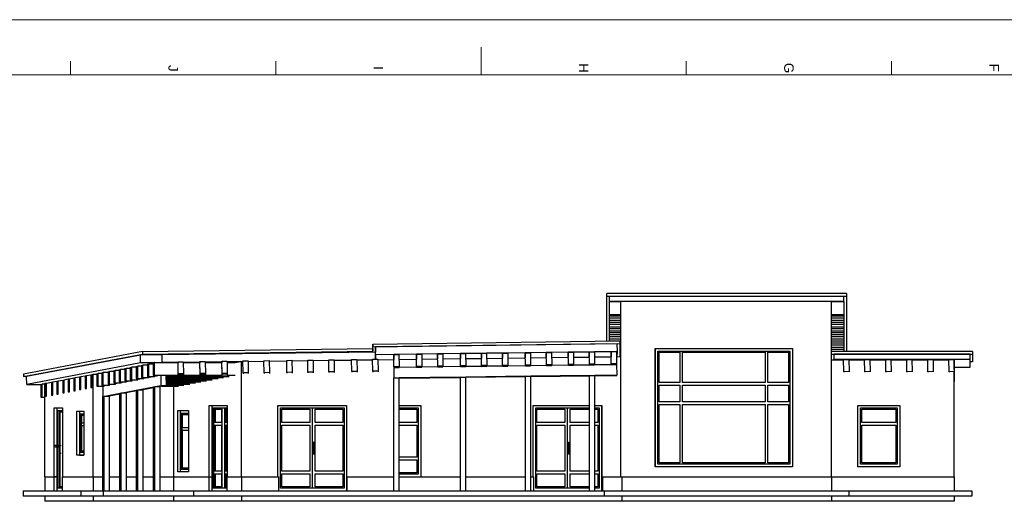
# Model space of a CAD drawing. Header units: millimetres. Extents: x 0 to 1189, y 0 to 841.
# Tile 10 of 13: x 427 to 784, y 667 to 841. Entities that reach past the tile are written whole.
import ezdxf

# ---------------------------------------------------------------- set-up
doc = ezdxf.new("R2010")
doc.units = ezdxf.units.MM
doc.styles.add('Arial', font='arial.ttf')

msp = doc.modelspace()

# ---------------------------------------------------------------- linework, layer by layer
at = {"color": 5, "linetype": 'Continuous', "lineweight": 9, "true_color": 0x0000ff}
msp.add_line((0, 841), (1189, 841), dxfattribs=at)
at = {"color": 7, "linetype": 'Continuous', "lineweight": 9}
for p, q in [((594.5, 821), (594.5, 831)), ((445.88, 821), (445.88, 826)), ((520.19, 821), (520.19, 826)), ((594.5, 821), (594.5, 826)), ((668.81, 821), (668.81, 826)), ((743.12, 821), (743.12, 826)), ((20, 821), (1169, 821))]:
    msp.add_line(p, q, dxfattribs=at)
at = {"color": 250, "linetype": 'Continuous', "lineweight": 30, "true_color": 0x36383d}
for p, q in [((726.76, 741.78), (640.08, 741.78)), ((640.08, 740.83), (640.08, 741.78)), ((726.76, 741.78), (726.76, 740.83)), ((640.08, 740.83), (726.76, 740.83)), ((640.08, 740.79), (640.08, 740.83)), ((640.08, 740.79), (641.03, 740.79)), ((640.08, 724.55), (640.08, 740.79)), ((641.03, 738.92), (641.03, 740.83)), ((725.81, 738.92), (641.03, 738.92)), ((641.03, 738.92), (641.03, 738.86)), ((725.81, 738.92), (725.81, 740.83)), ((725.81, 740.79), (726.76, 740.79)), ((725.81, 738.86), (725.81, 738.92)), ((726.76, 740.83), (726.76, 740.79)), ((726.76, 740.79), (726.76, 720.83)), ((555.33, 723.48), (644.79, 724.61)), ((555.34, 722.53), (644.8, 723.66)), ((644.8, 723.66), (644.7, 718.94)), ((644.79, 724.61), (644.8, 723.66)), ((471.93, 720.8), (428.82, 712.64)), ((471.93, 720.8), (555.33, 721.89)), ((471.93, 720.8), (471.95, 719.85)), ((471.95, 719.85), (555.34, 720.95)), ((556.3, 720.6), (479.01, 719.63)), ((555.33, 723.48), (555.34, 722.53)), ((555.33, 721.89), (555.33, 723.48)), ((555.33, 721.89), (555.34, 720.95)), ((555.34, 720.95), (555.34, 722.53)), ((643.84, 723.61), (556.3, 722.5)), ((556.3, 722.5), (556.3, 720.6)), ((556.33, 719.65), (556.3, 722.5)), ((556.33, 718.01), (556.3, 720.6)), ((594.62, 720.13), (588.91, 720.06)), ((596.53, 720.15), (594.62, 720.13)), ((602.24, 720.23), (596.53, 720.15)), ((604.15, 720.25), (602.24, 720.23)), ((610.5, 720.33), (604.15, 720.25)), ((612.4, 720.36), (610.5, 720.33)), ((618.12, 720.43), (612.4, 720.36)), ((620.02, 720.45), (618.12, 720.43)), ((626.05, 720.53), (620.02, 720.45)), ((627.96, 720.55), (626.05, 720.53)), ((633.67, 720.62), (627.96, 720.55)), ((635.58, 720.65), (633.67, 720.62)), ((641.61, 720.72), (635.58, 720.65)), ((643.51, 720.75), (641.61, 720.72)), ((643.88, 720.75), (643.51, 720.75)), ((643.88, 720.75), (643.84, 723.61)), ((643.84, 718.93), (643.88, 720.75)), ((772.48, 720.83), (721.36, 720.83)), ((772.48, 720.83), (772.48, 719.88)), ((428.83, 711.7), (471.95, 719.85)), ((471.17, 719.53), (430, 711.74)), ((471.21, 716.67), (430.04, 708.89)), ((479.01, 719.63), (471.17, 719.53)), ((471.21, 716.67), (471.17, 719.53)), ((476.15, 716.74), (471.21, 716.67)), ((479.04, 716.78), (478.85, 716.77)), ((479.04, 716.78), (479.01, 719.63)), ((484.79, 716.85), (479.04, 716.78)), ((492.73, 716.95), (486.7, 716.87)), ((500.66, 717.05), (494.63, 716.97)), ((507.37, 717.13), (502.57, 717.07)), ((562.88, 719.73), (556.33, 719.65)), ((556.33, 719.65), (556.33, 718.01)), ((564.78, 719.75), (562.88, 719.73)), ((571.13, 719.83), (564.78, 719.75)), ((573.04, 719.86), (571.13, 719.83)), ((578.75, 719.93), (573.04, 719.86)), ((580.65, 719.95), (578.75, 719.93)), ((587.01, 720.03), (580.65, 719.95)), ((588.91, 720.06), (587.01, 720.03)), ((721.36, 719.88), (772.48, 719.88)), ((771.53, 719.84), (722.31, 719.84)), ((722.31, 717.94), (722.31, 719.84)), ((725.77, 717.94), (722.31, 717.94)), ((722.31, 717.94), (722.31, 717.83)), ((727.66, 717.94), (725.77, 717.94)), ((733.39, 717.94), (727.66, 717.94)), ((735.28, 717.94), (733.39, 717.94)), ((741.01, 717.94), (735.28, 717.94)), ((742.9, 717.94), (741.01, 717.94)), ((748.63, 717.94), (742.9, 717.94)), ((750.52, 717.94), (748.63, 717.94)), ((756.25, 717.94), (750.52, 717.94)), ((758.14, 717.94), (756.25, 717.94)), ((763.87, 717.94), (758.14, 717.94)), ((765.76, 717.94), (763.87, 717.94)), ((771.53, 717.94), (765.76, 717.94)), ((771.53, 717.94), (771.53, 719.84)), ((771.53, 715.15), (771.53, 717.94)), ((772.48, 717.02), (771.53, 717.02)), ((772.48, 719.88), (772.48, 717.02)), ((765.81, 715.15), (771.53, 715.15)), ((428.82, 712.64), (428.83, 711.7)), ((430, 711.7), (428.83, 711.7)), ((430.04, 708.89), (430, 711.74)), ((430.04, 708.89), (435.18, 708.89))]:
    msp.add_line(p, q, dxfattribs=at)
at = {"color": 252, "linetype": 'Continuous', "lineweight": 30, "true_color": 0x8d8d8d}
for p, q in [((641.03, 734.23), (641.03, 738.86)), ((641.03, 738.86), (645.16, 738.86)), ((721.36, 738.86), (725.81, 738.86)), ((725.81, 738.86), (725.81, 734.23)), ((641.03, 733.68), (641.03, 734.23)), ((641.03, 734.23), (645.16, 734.23)), ((641.03, 733.68), (645.16, 733.68)), ((641.03, 732.95), (641.03, 733.68)), ((641.03, 732.21), (641.03, 732.95)), ((641.03, 732.95), (645.16, 732.95)), ((641.03, 732.21), (645.16, 732.21)), ((641.03, 731.48), (641.03, 732.21)), ((641.03, 730.68), (641.03, 731.48)), ((641.03, 731.48), (645.16, 731.48)), ((721.36, 734.23), (725.81, 734.23)), ((721.36, 733.68), (725.81, 733.68)), ((721.36, 732.95), (725.81, 732.95)), ((721.36, 732.21), (725.81, 732.21)), ((721.36, 731.48), (725.81, 731.48)), ((725.81, 734.23), (725.81, 733.68)), ((725.81, 733.68), (725.81, 732.95)), ((725.81, 732.95), (725.81, 732.21)), ((725.81, 732.21), (725.81, 731.48)), ((725.81, 731.48), (725.81, 730.68)), ((641.03, 729.79), (641.03, 730.68)), ((641.03, 730.68), (645.16, 730.68)), ((641.03, 729.79), (645.16, 729.79)), ((641.03, 729.18), (641.03, 729.79)), ((641.03, 728.33), (641.03, 729.18)), ((641.03, 729.18), (645.16, 729.18)), ((641.03, 728.33), (645.16, 728.33)), ((641.03, 727.71), (641.03, 728.33)), ((641.03, 727.71), (645.16, 727.71)), ((641.03, 726.92), (641.03, 727.71)), ((721.36, 730.68), (725.81, 730.68)), ((721.36, 729.79), (725.81, 729.79)), ((721.36, 729.18), (725.81, 729.18)), ((721.36, 728.33), (725.81, 728.33)), ((721.36, 727.71), (725.81, 727.71)), ((725.81, 730.68), (725.81, 729.79)), ((725.81, 729.79), (725.81, 729.18)), ((725.81, 729.18), (725.81, 728.33)), ((725.81, 728.33), (725.81, 727.71)), ((725.81, 727.71), (725.81, 726.92)), ((641.03, 726.22), (641.03, 726.92)), ((641.03, 726.92), (645.16, 726.92)), ((641.03, 726.22), (645.16, 726.22)), ((641.03, 725.45), (641.03, 726.22)), ((641.03, 724.72), (641.03, 725.45)), ((641.03, 725.45), (645.16, 725.45)), ((641.03, 724.72), (645.16, 724.72)), ((641.03, 724.56), (641.03, 724.72)), ((644.8, 723.95), (645.16, 723.95)), ((721.36, 726.92), (725.81, 726.92)), ((721.36, 726.22), (725.81, 726.22)), ((721.36, 725.45), (725.81, 725.45)), ((721.36, 724.72), (725.81, 724.72)), ((721.36, 723.95), (725.81, 723.95)), ((725.81, 726.92), (725.81, 726.22)), ((725.81, 726.22), (725.81, 725.45)), ((725.81, 725.45), (725.81, 724.72)), ((725.81, 724.72), (725.81, 723.95)), ((725.81, 723.95), (725.81, 723.19)), ((594.62, 720.13), (596.53, 720.15)), ((594.68, 715.69), (594.62, 720.13)), ((594.62, 720.13), (594.63, 718.31)), ((596.53, 720.15), (596.59, 715.71)), ((602.24, 720.23), (604.15, 720.25)), ((602.3, 715.79), (602.24, 720.23)), ((602.24, 720.23), (602.24, 718.4)), ((604.15, 720.25), (604.2, 715.81)), ((610.5, 720.33), (612.4, 720.36)), ((610.55, 715.89), (610.5, 720.33)), ((610.5, 720.33), (610.5, 718.51)), ((612.4, 720.36), (612.46, 715.92)), ((618.12, 720.43), (620.02, 720.45)), ((618.12, 720.43), (618.12, 718.6)), ((618.17, 715.99), (618.12, 720.43)), ((620.02, 720.45), (620.08, 716.01)), ((626.05, 720.53), (627.96, 720.55)), ((626.05, 720.53), (626.05, 718.7)), ((626.11, 716.09), (626.05, 720.53)), ((627.96, 720.55), (628.01, 716.11)), ((633.67, 720.62), (635.58, 720.65)), ((633.73, 716.18), (633.67, 720.62)), ((633.67, 720.62), (633.67, 718.8)), ((635.58, 720.65), (635.63, 716.21)), ((641.61, 720.72), (643.51, 720.75)), ((641.61, 720.72), (641.61, 718.9)), ((641.66, 716.28), (641.61, 720.72)), ((643.51, 720.75), (643.57, 716.31)), ((644.73, 720.19), (645.16, 720.19)), ((644.74, 720.95), (645.16, 720.95)), ((644.76, 721.69), (645.16, 721.69)), ((644.78, 722.42), (645.16, 722.42)), ((644.79, 723.19), (645.16, 723.19)), ((721.36, 723.19), (725.81, 723.19)), ((721.36, 722.42), (725.81, 722.42)), ((721.36, 721.69), (725.81, 721.69)), ((721.36, 720.95), (725.81, 720.95)), ((725.81, 723.19), (725.81, 722.42)), ((725.81, 722.42), (725.81, 721.69)), ((725.81, 721.69), (725.81, 720.95)), ((725.81, 720.95), (725.81, 720.83)), ((475.84, 716.68), (475.84, 712.22)), ((476.34, 716.77), (476.15, 716.77)), ((476.34, 712.22), (476.34, 716.77)), ((476.34, 716.77), (478.85, 716.77)), ((478.85, 716.77), (484.79, 716.77)), ((484.79, 717.06), (486.7, 717.09)), ((484.85, 712.72), (484.79, 717.06)), ((484.79, 717.06), (484.79, 716.67)), ((484.85, 712.32), (484.79, 716.67)), ((486.7, 717.09), (486.75, 712.75)), ((486.7, 716.77), (492.73, 716.77)), ((492.73, 717.17), (494.63, 717.19)), ((492.78, 712.83), (492.73, 717.17)), ((492.73, 717.17), (492.73, 716.67)), ((492.78, 712.32), (492.73, 716.67)), ((494.63, 717.19), (494.69, 712.85)), ((494.64, 716.77), (500.66, 716.77)), ((500.66, 717.27), (502.57, 717.3)), ((500.72, 712.83), (500.66, 717.27)), ((500.66, 717.27), (500.66, 716.67)), ((500.72, 712.22), (500.66, 716.67)), ((502.57, 717.3), (502.62, 712.86)), ((502.57, 716.77), (505.47, 716.77)), ((508.28, 717.37), (510.19, 717.4)), ((508.34, 713.03), (508.28, 717.37)), ((508.28, 717.37), (508.28, 717.11)), ((510.19, 717.4), (510.24, 713.06)), ((515.9, 717.47), (517.8, 717.5)), ((515.95, 713.13), (515.9, 717.47)), ((515.9, 717.47), (515.9, 717.21)), ((517.8, 717.5), (517.86, 713.16)), ((524.15, 717.58), (526.06, 717.61)), ((524.21, 713.24), (524.15, 717.58)), ((524.15, 717.58), (524.15, 717.31)), ((526.06, 717.61), (526.11, 713.27)), ((531.77, 717.68), (533.68, 717.71)), ((531.83, 713.34), (531.77, 717.68)), ((531.77, 717.68), (531.77, 717.41)), ((533.68, 717.71), (533.73, 713.37)), ((539.39, 717.78), (541.3, 717.81)), ((539.45, 713.44), (539.39, 717.78)), ((539.39, 717.78), (539.39, 717.51)), ((541.3, 717.81), (541.35, 713.47)), ((547.64, 717.89), (549.55, 717.92)), ((547.7, 713.55), (547.64, 717.89)), ((547.64, 717.89), (547.64, 717.61)), ((549.55, 717.92), (549.6, 713.58)), ((555.26, 717.99), (557.17, 718.02)), ((555.32, 713.65), (555.26, 717.99)), ((555.26, 717.99), (555.26, 717.71)), ((557.17, 718.02), (557.22, 713.68)), ((562.88, 719.73), (564.78, 719.75)), ((562.88, 719.73), (562.88, 717.9)), ((562.94, 715.29), (562.88, 719.73)), ((564.78, 719.75), (564.84, 715.31)), ((571.13, 719.83), (573.04, 719.86)), ((571.19, 715.39), (571.13, 719.83)), ((571.13, 719.83), (571.13, 718.01)), ((573.04, 719.86), (573.09, 715.42)), ((578.75, 719.93), (580.65, 719.95)), ((578.81, 715.49), (578.75, 719.93)), ((578.75, 719.93), (578.75, 718.1)), ((580.65, 719.95), (580.71, 715.51)), ((587.01, 720.03), (588.91, 720.06)), ((587.06, 715.59), (587.01, 720.03)), ((587.01, 720.03), (587.01, 718.21)), ((588.91, 720.06), (588.97, 715.62)), ((644.71, 719.42), (645.16, 719.42)), ((725.76, 717.94), (725.76, 717.8)), ((725.82, 713.49), (725.76, 717.94)), ((725.76, 717.94), (725.77, 717.94)), ((725.77, 717.94), (727.66, 717.96)), ((727.66, 717.96), (727.66, 717.94)), ((727.66, 717.94), (727.72, 713.52)), ((733.38, 717.94), (733.38, 717.8)), ((733.44, 713.49), (733.38, 717.94)), ((733.38, 717.94), (733.39, 717.94)), ((733.39, 717.94), (735.28, 717.96)), ((735.28, 717.96), (735.28, 717.94)), ((735.28, 717.94), (735.34, 713.52)), ((741, 717.94), (741, 717.8)), ((741.06, 713.49), (741, 717.94)), ((741, 717.94), (741.01, 717.94)), ((741.01, 717.94), (742.9, 717.96)), ((742.9, 717.96), (742.9, 717.94)), ((742.9, 717.94), (742.96, 713.52)), ((748.62, 717.94), (748.63, 717.94)), ((748.68, 713.49), (748.62, 717.94)), ((748.62, 717.94), (748.62, 717.8)), ((748.63, 717.94), (750.52, 717.96)), ((750.52, 717.96), (750.52, 717.94)), ((750.52, 717.94), (750.58, 713.52)), ((756.24, 717.94), (756.24, 717.8)), ((756.3, 713.49), (756.24, 717.94)), ((756.24, 717.94), (756.25, 717.94)), ((756.25, 717.94), (758.14, 717.96)), ((758.14, 717.96), (758.14, 717.94)), ((758.14, 717.94), (758.2, 713.52)), ((763.86, 717.94), (763.86, 717.8)), ((763.92, 713.49), (763.86, 717.94)), ((763.86, 717.94), (763.87, 717.94)), ((763.87, 717.94), (765.76, 717.96)), ((765.76, 717.96), (765.76, 717.94)), ((765.76, 717.94), (765.82, 713.52)), ((457.24, 713.16), (457.24, 708.58)), ((457.73, 708.58), (457.73, 713.26)), ((457.73, 713.26), (459.45, 713.26)), ((459.45, 713.58), (459.45, 709.01)), ((459.94, 709.01), (459.94, 713.67)), ((459.94, 713.67), (461.5, 713.67)), ((461.5, 713.97), (461.5, 709.42)), ((461.99, 709.42), (461.99, 714.06)), ((461.99, 714.06), (463.47, 714.06)), ((463.47, 714.34), (463.47, 709.8)), ((463.96, 709.8), (463.96, 714.43)), ((463.96, 714.43), (465.51, 714.43)), ((465.51, 714.73), (465.51, 710.2)), ((466.01, 710.2), (466.01, 714.82)), ((466.01, 714.82), (467.53, 714.82)), ((467.53, 715.11), (467.53, 710.6)), ((468.02, 710.6), (468.02, 715.2)), ((468.02, 715.2), (469.69, 715.2)), ((469.69, 715.52), (469.69, 711.02)), ((470.19, 711.02), (470.19, 715.61)), ((470.19, 715.61), (471.58, 715.61)), ((471.58, 715.87), (471.58, 711.39)), ((472.07, 711.39), (472.07, 715.97)), ((472.07, 715.97), (473.71, 715.97)), ((473.71, 716.28), (473.71, 711.81)), ((474.2, 711.81), (474.2, 716.37)), ((474.2, 716.37), (475.84, 716.37)), ((510.24, 713.06), (508.34, 713.03)), ((508.34, 713.03), (508.34, 712.76)), ((510.24, 713.06), (510.24, 712.79)), ((517.86, 713.16), (515.95, 713.13)), ((515.95, 713.13), (515.95, 712.86)), ((517.86, 713.16), (517.86, 712.88)), ((526.11, 713.27), (524.21, 713.24)), ((524.21, 713.24), (524.21, 712.96)), ((526.11, 713.27), (526.11, 712.99)), ((533.73, 713.37), (531.83, 713.34)), ((531.83, 713.34), (531.83, 713.06)), ((533.73, 713.37), (533.73, 713.08)), ((541.35, 713.47), (539.45, 713.44)), ((539.45, 713.44), (539.45, 713.16)), ((541.35, 713.47), (541.35, 713.18)), ((549.6, 713.58), (547.7, 713.55)), ((547.7, 713.55), (547.7, 713.26)), ((549.6, 713.58), (549.6, 713.29)), ((557.22, 713.68), (555.32, 713.65)), ((555.32, 713.65), (555.32, 713.36)), ((557.22, 713.68), (557.22, 713.38)), ((564.84, 715.31), (562.94, 715.29)), ((562.94, 715.29), (562.94, 715.02)), ((562.94, 715.02), (564.84, 715.04)), ((562.94, 715.02), (562.98, 711.21)), ((562.94, 714.93), (562.98, 711.13)), ((562.94, 714.93), (562.94, 713.45)), ((564.84, 715.31), (564.84, 715.04)), ((571.19, 715.12), (564.84, 715.04)), ((573.09, 715.42), (571.19, 715.39)), ((571.19, 715.39), (571.19, 715.12)), ((571.19, 715.12), (573.09, 715.15)), ((573.09, 715.42), (573.09, 715.15)), ((578.81, 715.22), (573.09, 715.15)), ((580.71, 715.51), (578.81, 715.49)), ((578.81, 715.49), (578.81, 715.22)), ((578.81, 715.22), (580.71, 715.24)), ((580.71, 715.51), (580.71, 715.24)), ((587.06, 715.32), (580.71, 715.24)), ((588.97, 715.62), (587.06, 715.59)), ((587.06, 715.59), (587.06, 715.32)), ((587.06, 715.32), (588.97, 715.35)), ((588.97, 715.62), (588.97, 715.35)), ((594.68, 715.42), (588.97, 715.35)), ((596.59, 715.71), (594.68, 715.69)), ((594.68, 715.69), (594.68, 715.42)), ((594.68, 715.42), (596.59, 715.45)), ((596.59, 715.71), (596.59, 715.45)), ((602.3, 715.52), (596.59, 715.45)), ((604.2, 715.81), (602.3, 715.79)), ((602.3, 715.79), (602.3, 715.52)), ((602.3, 715.52), (604.2, 715.54)), ((604.2, 715.81), (604.2, 715.54)), ((610.55, 715.62), (604.2, 715.54)), ((612.46, 715.92), (610.55, 715.89)), ((610.55, 715.89), (610.55, 715.62)), ((610.55, 715.62), (612.46, 715.65)), ((612.46, 715.92), (612.46, 715.65)), ((618.17, 715.72), (612.46, 715.65)), ((620.08, 716.01), (618.17, 715.99)), ((618.17, 715.99), (618.17, 715.72)), ((618.17, 715.72), (620.08, 715.74)), ((620.08, 716.01), (620.08, 715.74)), ((626.11, 715.82), (620.08, 715.74)), ((628.01, 716.11), (626.11, 716.09)), ((626.11, 716.09), (626.11, 715.82)), ((626.11, 715.82), (628.01, 715.84)), ((628.01, 716.11), (628.01, 715.84)), ((633.73, 715.91), (628.01, 715.84)), ((635.63, 716.21), (633.73, 716.18)), ((633.73, 716.18), (633.73, 715.91)), ((633.73, 715.91), (635.63, 715.94)), ((635.63, 716.21), (635.63, 715.94)), ((641.66, 716.01), (635.63, 715.94)), ((643.57, 716.31), (641.66, 716.28)), ((641.66, 716.28), (641.66, 716.01)), ((641.66, 716.01), (643.57, 716.04)), ((643.57, 716.31), (643.57, 716.04)), ((643.57, 716.04), (643.62, 712.23)), ((727.72, 713.52), (725.82, 713.49)), ((725.82, 713.49), (725.82, 713.35)), ((727.72, 713.52), (727.72, 713.38)), ((735.34, 713.52), (733.44, 713.49)), ((733.44, 713.49), (733.44, 713.35)), ((735.34, 713.52), (735.34, 713.38)), ((742.96, 713.52), (741.06, 713.49)), ((741.06, 713.49), (741.06, 713.35)), ((742.96, 713.52), (742.96, 713.38)), ((750.58, 713.52), (748.68, 713.49)), ((748.68, 713.49), (748.68, 713.35)), ((750.58, 713.52), (750.58, 713.38)), ((758.2, 713.52), (756.3, 713.49)), ((756.3, 713.49), (756.3, 713.35)), ((758.2, 713.52), (758.2, 713.38)), ((765.82, 713.52), (763.92, 713.49)), ((763.92, 713.49), (763.92, 713.35)), ((765.82, 713.52), (765.82, 709.94)), ((437.23, 704.57), (437.23, 709.38)), ((438.95, 709.71), (438.95, 705)), ((439.44, 705), (439.44, 709.8)), ((440.92, 710.08), (440.92, 705.39)), ((441.41, 705.39), (441.41, 710.17)), ((443.05, 710.48), (443.05, 705.8)), ((443.54, 705.8), (443.54, 710.57)), ((445.02, 710.85), (445.02, 706.19)), ((445.51, 706.19), (445.51, 710.95)), ((447.11, 711.25), (447.11, 706.6)), ((447.6, 706.6), (447.6, 711.34)), ((449.12, 711.63), (449.12, 706.99)), ((449.61, 706.99), (449.61, 711.72)), ((451.17, 712.02), (451.17, 707.39)), ((451.66, 707.39), (451.66, 712.11)), ((453.22, 712.4), (453.22, 707.8)), ((453.71, 707.8), (453.71, 712.5)), ((455.35, 712.81), (455.35, 708.21)), ((455.84, 708.21), (455.84, 712.9)), ((455.84, 712.9), (457.24, 712.9)), ((461.5, 709.42), (461.99, 709.42)), ((461.99, 709.42), (464.23, 709.42)), ((462.18, 709.22), (463.2, 709.42)), ((463.47, 709.8), (463.96, 709.8)), ((463.96, 709.8), (466.2, 709.8)), ((464.23, 709.61), (465.23, 709.8)), ((464.23, 709.42), (464.23, 709.61)), ((465.51, 710.2), (466.01, 710.2)), ((466.01, 710.2), (468.25, 710.2)), ((466.2, 709.98), (467.36, 710.2)), ((466.2, 709.8), (466.2, 709.98)), ((467.53, 710.6), (468.02, 710.6)), ((468.02, 710.6), (470.26, 710.6)), ((468.25, 710.37), (469.44, 710.6)), ((468.25, 710.2), (468.25, 710.37)), ((469.69, 711.02), (470.19, 711.02)), ((470.19, 711.02), (472.43, 711.02)), ((470.26, 710.75), (471.69, 711.02)), ((470.26, 710.6), (470.26, 710.75)), ((471.58, 711.39), (472.07, 711.39)), ((472.07, 711.39), (474.31, 711.39)), ((472.43, 711.16), (473.64, 711.39)), ((472.43, 711.02), (472.43, 711.16)), ((473.71, 711.81), (474.2, 711.81)), ((474.2, 711.81), (476.44, 711.81)), ((474.31, 711.52), (475.84, 711.81)), ((474.31, 711.39), (474.31, 711.52)), ((475.84, 712.22), (476.34, 712.22)), ((476.34, 712.22), (478.57, 712.22)), ((476.44, 711.92), (478.05, 712.22)), ((476.44, 711.81), (476.44, 711.92)), ((478.57, 712.22), (480.41, 712.22)), ((478.57, 712.22), (478.62, 708.52)), ((480.41, 712.22), (500.72, 712.22)), ((480.41, 712.22), (480.46, 708.52)), ((480.42, 711.81), (503.34, 711.81)), ((480.42, 711.39), (501.21, 711.39)), ((480.43, 711.02), (499.32, 711.02)), ((480.43, 710.6), (497.16, 710.6)), ((480.44, 710.2), (495.14, 710.2)), ((480.44, 709.8), (493.09, 709.8)), ((480.45, 709.42), (491.13, 709.42)), ((486.75, 712.75), (484.85, 712.72)), ((484.85, 712.72), (484.85, 712.32)), ((486.75, 712.32), (484.85, 712.32)), ((486.75, 712.75), (486.75, 712.32)), ((494.69, 712.85), (492.78, 712.83)), ((492.78, 712.83), (492.78, 712.32)), ((494.69, 712.32), (492.78, 712.32)), ((494.69, 712.85), (494.69, 712.32)), ((502.62, 712.86), (500.72, 712.83)), ((500.72, 712.83), (500.72, 712.22)), ((502.62, 712.22), (500.72, 712.22)), ((500.72, 712.22), (500.72, 712.22)), ((502.62, 712.86), (502.62, 712.22)), ((502.62, 712.22), (505.47, 712.22)), ((562.98, 711.21), (564.89, 711.24)), ((562.98, 670.35), (562.98, 711.21)), ((587.11, 711.52), (564.89, 711.24)), ((564.89, 711.15), (587.11, 711.43)), ((564.89, 670.35), (564.89, 711.24)), ((587.11, 711.52), (589.02, 711.54)), ((587.11, 670.35), (587.11, 711.52)), ((610.61, 711.82), (589.02, 711.54)), ((589.02, 711.45), (610.61, 711.73)), ((589.02, 670.35), (589.02, 711.54)), ((610.61, 711.82), (612.51, 711.84)), ((610.61, 670.35), (610.61, 711.82)), ((633.78, 712.11), (612.51, 711.84)), ((612.51, 711.75), (633.78, 712.02)), ((612.51, 670.35), (612.51, 711.84)), ((633.78, 712.11), (635.69, 712.14)), ((633.78, 670.35), (633.78, 712.11)), ((643.62, 712.23), (635.69, 712.13)), ((635.69, 670.35), (635.69, 712.14)), ((635.69, 712.04), (643.62, 712.14)), ((643.62, 712.14), (643.62, 712.23)), ((765.81, 709.94), (765.82, 709.94)), ((435.18, 708.99), (435.18, 704.26)), ((435.67, 704.26), (435.67, 709.09)), ((435.67, 709.09), (436.52, 709.09)), ((436.74, 709.29), (436.74, 704.57)), ((443.05, 705.8), (443.54, 705.8)), ((445.02, 706.19), (445.51, 706.19)), ((447.11, 706.6), (447.6, 706.6)), ((449.12, 706.99), (449.61, 706.99)), ((451.17, 707.39), (451.66, 707.39)), ((453.22, 707.8), (453.71, 707.8)), ((455.35, 708.21), (455.84, 708.21)), ((455.84, 708.21), (458.08, 708.21)), ((457.24, 708.58), (457.73, 708.58)), ((457.56, 708.21), (457.61, 704.54)), ((457.61, 704.54), (478.62, 708.52)), ((457.73, 708.58), (459.97, 708.58)), ((458.08, 708.45), (458.78, 708.58)), ((458.08, 708.21), (458.08, 708.45)), ((459.45, 709.01), (459.94, 709.01)), ((459.94, 709.01), (462.18, 709.01)), ((459.97, 708.81), (461.08, 709.01)), ((459.97, 708.58), (459.97, 708.81)), ((462.18, 709.01), (462.18, 709.22)), ((469.79, 706.5), (466.07, 705.8)), ((469.79, 706.84), (470.28, 706.94)), ((469.79, 670.35), (469.79, 706.84)), ((470.28, 706.94), (472.1, 706.94)), ((470.28, 670.35), (470.28, 706.94)), ((475.97, 707.67), (472.1, 706.94)), ((472.1, 706.94), (472.12, 706.94)), ((472.12, 670.35), (472.12, 706.94)), ((475.97, 708.01), (476.46, 708.11)), ((475.97, 670.35), (475.97, 708.01)), ((476.46, 708.11), (478.28, 708.11)), ((476.46, 670.35), (476.46, 708.11)), ((480.46, 708.52), (478.28, 708.11)), ((478.28, 708.11), (478.3, 708.11)), ((478.3, 670.35), (478.3, 708.11)), ((478.62, 708.52), (480.46, 708.52)), ((478.85, 708.21), (484.98, 708.21)), ((480.45, 709.01), (489.08, 709.01)), ((480.46, 708.58), (486.86, 708.58)), ((435.18, 704.26), (435.67, 704.26)), ((435.67, 704.26), (436.52, 704.26)), ((436.74, 704.57), (437.23, 704.57)), ((438.95, 705), (439.44, 705)), ((440.92, 705.39), (441.41, 705.39)), ((457.63, 704.54), (457.61, 704.54)), ((457.61, 670.35), (457.61, 704.54)), ((457.61, 704.54), (457.63, 704.54)), ((457.63, 704.54), (458.1, 704.63)), ((458.1, 704.63), (459.92, 704.63)), ((458.1, 670.35), (458.1, 704.63)), ((463.76, 705.36), (459.92, 704.63)), ((459.92, 704.63), (459.94, 704.63)), ((459.94, 670.35), (459.94, 704.63)), ((463.76, 705.7), (464.25, 705.8)), ((463.76, 670.35), (463.76, 705.7)), ((464.25, 705.8), (466.07, 705.8)), ((464.25, 670.35), (464.25, 705.8)), ((466.07, 705.8), (466.09, 705.8)), ((466.09, 670.35), (466.09, 705.8))]:
    msp.add_line(p, q, dxfattribs=at)
at = {"color": 9, "linetype": 'Continuous', "lineweight": 30, "true_color": 0xcdc7c7}
for p, q in [((645.16, 675.43), (645.16, 738.92)), ((721.36, 675.43), (721.36, 738.92)), ((657.54, 679.07), (657.54, 721.93)), ((657.54, 721.93), (707.25, 721.93)), ((707.25, 721.93), (707.25, 679.07)), ((505.47, 716.77), (507.37, 717.13)), ((507.37, 717.13), (507.76, 717.21)), ((507.76, 675.43), (507.76, 717.21)), ((507.76, 717.21), (508.28, 717.21)), ((510.19, 717.24), (515.9, 717.31)), ((517.8, 717.33), (524.15, 717.41)), ((526.06, 717.44), (531.77, 717.51)), ((533.68, 717.53), (539.39, 717.61)), ((541.3, 717.63), (547.64, 717.71)), ((549.55, 717.73), (555.26, 717.81)), ((557.17, 717.83), (562.88, 717.9)), ((564.81, 717.93), (571.13, 718.01)), ((573.06, 718.03), (578.75, 718.1)), ((580.68, 718.13), (587.01, 718.21)), ((588.93, 718.23), (594.63, 718.31)), ((596.55, 718.33), (602.24, 718.4)), ((604.17, 718.43), (610.5, 718.51)), ((612.43, 718.53), (618.12, 718.6)), ((620.04, 718.63), (626.05, 718.7)), ((627.98, 718.73), (633.67, 718.8)), ((635.6, 718.82), (641.61, 718.9)), ((643.54, 718.93), (645.16, 718.95)), ((721.36, 717.83), (725.76, 717.83)), ((727.67, 717.83), (733.38, 717.83)), ((735.29, 717.83), (741, 717.83)), ((742.91, 717.83), (748.62, 717.83)), ((750.53, 717.83), (756.24, 717.83)), ((758.15, 717.83), (763.86, 717.83)), ((765.77, 717.83), (765.81, 717.83)), ((765.81, 714.22), (765.81, 717.83)), ((765.81, 675.43), (765.81, 713.38)), ((436.74, 709.29), (437.23, 709.38)), ((437.23, 709.38), (438.95, 709.71)), ((438.95, 709.71), (439.44, 709.8)), ((439.44, 709.8), (440.92, 710.08)), ((440.92, 710.08), (441.41, 710.17)), ((441.41, 710.17), (443.05, 710.48)), ((443.05, 710.48), (443.54, 710.57)), ((443.54, 710.57), (445.02, 710.85)), ((445.02, 710.85), (445.51, 710.95)), ((445.51, 710.95), (447.11, 711.25)), ((447.11, 711.25), (447.6, 711.34)), ((447.6, 711.34), (449.12, 711.63)), ((449.12, 711.63), (449.61, 711.72)), ((449.61, 711.72), (451.17, 712.02)), ((451.17, 712.02), (451.66, 712.11)), ((451.66, 712.11), (453.22, 712.4)), ((453.22, 712.4), (453.71, 712.5)), ((453.71, 712.5), (454.13, 712.57)), ((454.13, 675.43), (454.13, 712.57)), ((454.13, 712.57), (455.35, 712.57)), ((436.52, 709.25), (436.74, 709.29)), ((436.52, 675.43), (436.52, 709.25)), ((483.26, 675.43), (483.26, 708.21)), ((439.99, 700.35), (442.95, 700.35)), ((439.99, 675.43), (439.99, 700.35)), ((442.95, 700.35), (442.95, 675.43)), ((448.19, 699.19), (450.66, 699.19)), ((448.19, 683.25), (448.19, 699.19)), ((450.66, 699.19), (450.66, 683.25)), ((484.68, 699.39), (488.62, 699.39)), ((484.68, 677.17), (484.68, 699.39)), ((488.62, 699.39), (488.62, 677.17)), ((496.12, 701.3), (502.58, 701.3)), ((496.12, 675.43), (496.12, 701.3)), ((502.58, 701.3), (502.58, 675.43)), ((520.97, 701.3), (545.74, 701.3)), ((520.97, 675.43), (520.97, 701.3)), ((545.74, 701.3), (545.74, 675.43)), ((564.89, 701.3), (572.66, 701.3)), ((572.66, 701.3), (572.66, 675.43)), ((613.32, 675.43), (613.32, 701.3)), ((613.32, 701.3), (633.78, 701.3)), ((635.69, 701.3), (638.28, 701.3)), ((638.28, 701.3), (638.28, 675.43)), ((730.89, 701.3), (746.13, 701.3)), ((730.89, 679.07), (730.89, 701.3)), ((746.13, 701.3), (746.13, 679.07)), ((450.66, 683.25), (448.19, 683.25)), ((707.25, 679.07), (657.54, 679.07)), ((746.13, 679.07), (730.89, 679.07)), ((436.52, 675.43), (439.99, 675.43)), ((440.91, 675.43), (439.99, 675.43)), ((442.95, 675.43), (454.13, 675.43)), ((454.13, 675.43), (457.61, 675.43)), ((459.94, 675.43), (463.76, 675.43)), ((466.09, 675.43), (469.79, 675.43)), ((472.12, 675.43), (475.97, 675.43)), ((478.3, 675.43), (483.26, 675.43)), ((483.26, 675.43), (496.12, 675.43)), ((488.62, 677.17), (484.68, 677.17)), ((502.58, 675.43), (507.76, 675.43)), ((507.76, 675.43), (520.97, 675.43)), ((545.74, 675.43), (546.05, 675.43)), ((546.05, 675.43), (562.98, 675.43)), ((572.66, 675.43), (587.11, 675.43)), ((589.02, 675.43), (610.61, 675.43)), ((612.51, 675.43), (613.32, 675.43)), ((638.28, 675.43), (638.6, 675.43)), ((638.6, 675.43), (645.16, 675.43)), ((645.16, 675.43), (645.48, 675.43)), ((645.48, 675.43), (721.36, 675.43)), ((721.36, 675.43), (765.81, 675.43))]:
    msp.add_line(p, q, dxfattribs=at)
at = {"color": 7, "linetype": 'Continuous', "lineweight": 30}
for p, q in [((657.56, 721.93), (657.56, 679.07)), ((658.51, 680.03), (658.51, 720.98)), ((658.51, 720.98), (706.3, 720.98)), ((658.99, 709.59), (658.99, 720.51)), ((658.99, 720.51), (666.45, 720.51)), ((666.45, 720.51), (666.45, 709.59)), ((667.4, 720.51), (697.41, 720.51)), ((667.4, 709.59), (667.4, 720.51)), ((697.41, 720.51), (697.41, 709.59)), ((698.36, 720.51), (705.82, 720.51)), ((698.36, 709.59), (698.36, 720.51)), ((705.82, 720.51), (705.82, 709.59)), ((706.3, 720.98), (706.3, 680.03)), ((666.45, 709.59), (658.99, 709.59)), ((697.41, 709.59), (667.4, 709.59)), ((705.82, 709.59), (698.36, 709.59)), ((658.99, 708.64), (666.45, 708.64)), ((658.99, 702.61), (658.99, 708.64)), ((666.45, 708.64), (666.45, 702.61)), ((667.4, 702.61), (667.4, 708.64)), ((667.4, 708.64), (697.41, 708.64)), ((697.41, 708.64), (697.41, 702.61)), ((698.36, 708.64), (705.82, 708.64)), ((698.36, 702.61), (698.36, 708.64)), ((705.82, 708.64), (705.82, 702.61)), ((666.45, 702.61), (658.99, 702.61)), ((697.41, 702.61), (667.4, 702.61)), ((705.82, 702.61), (698.36, 702.61)), ((440.91, 700.35), (440.91, 686.77)), ((441.15, 699.39), (442.95, 699.39)), ((441.15, 686.77), (441.15, 699.39)), ((441.61, 699.39), (441.61, 686.77)), ((441.74, 698.92), (442.95, 698.92)), ((441.74, 686.77), (441.74, 698.92)), ((449.11, 699.19), (449.11, 683.31)), ((485.6, 699.39), (485.6, 677.17)), ((497.05, 701.3), (497.05, 675.43)), ((497.3, 700.35), (502.58, 700.35)), ((497.3, 671.3), (497.3, 700.35)), ((497.76, 671.3), (497.76, 700.35)), ((497.88, 695.11), (497.88, 699.87)), ((497.88, 699.87), (500.49, 699.87)), ((500.49, 699.87), (500.49, 695.11)), ((500.74, 671.3), (500.74, 700.35)), ((501.66, 700.35), (501.66, 671.3)), ((501.66, 700.35), (501.66, 671.3)), ((501.9, 699.87), (502.58, 699.87)), ((501.9, 695.11), (501.9, 699.87)), ((521.92, 700.35), (544.94, 700.35)), ((521.92, 671.3), (521.92, 700.35)), ((522.4, 699.87), (532.48, 699.87)), ((522.4, 695.11), (522.4, 699.87)), ((532.48, 699.87), (532.48, 695.11)), ((533.43, 671.3), (533.43, 700.35)), ((534.39, 699.87), (544.47, 699.87)), ((534.39, 695.11), (534.39, 699.87)), ((544.47, 699.87), (544.47, 695.11)), ((544.94, 700.35), (544.94, 671.3)), ((564.89, 700.35), (571.71, 700.35)), ((564.89, 699.87), (571.23, 699.87)), ((571.23, 699.87), (571.23, 695.11)), ((571.71, 700.35), (571.71, 676.38)), ((614.28, 700.35), (633.78, 700.35)), ((614.28, 671.3), (614.28, 700.35)), ((614.75, 695.11), (614.75, 699.87)), ((614.75, 699.87), (624.83, 699.87)), ((624.83, 699.87), (624.83, 695.11)), ((625.79, 671.3), (625.79, 700.35)), ((626.74, 695.11), (626.74, 699.87)), ((626.74, 699.87), (633.78, 699.87)), ((635.69, 700.35), (637.3, 700.35)), ((635.69, 699.87), (636.82, 699.87)), ((636.82, 699.87), (636.82, 695.11)), ((637.3, 700.35), (637.3, 671.3)), ((638.25, 670.35), (638.25, 701.3)), ((658.99, 701.66), (666.45, 701.66)), ((658.99, 680.5), (658.99, 701.66)), ((666.45, 701.66), (666.45, 680.5)), ((667.4, 680.5), (667.4, 701.66)), ((667.4, 701.66), (697.41, 701.66)), ((697.41, 701.66), (697.41, 680.5)), ((698.36, 701.66), (705.82, 701.66)), ((698.36, 680.5), (698.36, 701.66)), ((705.82, 701.66), (705.82, 680.5)), ((731.84, 700.35), (745.18, 700.35)), ((731.84, 680.03), (731.84, 700.35)), ((732.32, 695.11), (732.32, 699.87)), ((732.32, 699.87), (744.7, 699.87)), ((744.7, 699.87), (744.7, 695.11)), ((745.18, 700.35), (745.18, 680.03)), ((449.36, 698.24), (450.66, 698.24)), ((449.36, 684.27), (449.36, 698.24)), ((449.82, 684.27), (449.82, 698.24)), ((449.94, 697.76), (450.66, 697.76)), ((449.94, 694.9), (449.94, 697.76)), ((485.84, 698.44), (488.62, 698.44)), ((485.84, 678.12), (485.84, 698.44)), ((486.3, 678.12), (486.3, 698.44)), ((486.43, 697.97), (488.62, 697.97)), ((486.43, 693.2), (486.43, 697.97)), ((500.49, 695.11), (497.88, 695.11)), ((502.58, 695.11), (501.9, 695.11)), ((532.48, 695.11), (522.4, 695.11)), ((544.47, 695.11), (534.39, 695.11)), ((571.23, 695.11), (564.89, 695.11)), ((624.83, 695.11), (614.75, 695.11)), ((633.78, 695.11), (626.74, 695.11)), ((636.82, 695.11), (635.69, 695.11)), ((744.7, 695.11), (732.32, 695.11)), ((450.66, 694.9), (449.94, 694.9)), ((449.94, 684.74), (449.94, 693.95)), ((449.94, 693.95), (450.66, 693.95)), ((488.62, 693.2), (486.43, 693.2)), ((486.43, 692.25), (488.62, 692.25)), ((486.43, 678.6), (486.43, 692.25)), ((497.88, 694.16), (500.49, 694.16)), ((497.88, 677.49), (497.88, 694.16)), ((500.49, 694.16), (500.49, 677.49)), ((501.9, 694.16), (502.58, 694.16)), ((501.9, 677.49), (501.9, 694.16)), ((522.4, 677.49), (522.4, 694.16)), ((522.4, 694.16), (532.48, 694.16)), ((532.48, 694.16), (532.48, 677.49)), ((534.39, 694.16), (544.47, 694.16)), ((534.39, 677.49), (534.39, 694.16)), ((544.47, 694.16), (544.47, 677.49)), ((564.89, 694.16), (571.23, 694.16)), ((571.23, 694.16), (571.23, 682.57)), ((614.75, 677.49), (614.75, 694.16)), ((614.75, 694.16), (624.83, 694.16)), ((624.83, 694.16), (624.83, 677.49)), ((626.74, 677.49), (626.74, 694.16)), ((626.74, 694.16), (633.78, 694.16)), ((635.69, 694.16), (636.82, 694.16)), ((636.82, 694.16), (636.82, 677.49)), ((732.32, 694.16), (744.7, 694.16)), ((732.32, 680.5), (732.32, 694.16)), ((744.7, 694.16), (744.7, 680.5)), ((440.62, 686.77), (440.31, 686.77)), ((440.31, 686.3), (440.62, 686.3)), ((440.99, 686.77), (440.62, 686.77)), ((440.62, 686.3), (440.93, 686.3)), ((440.91, 686.3), (440.91, 675.43)), ((440.93, 686.3), (440.99, 686.3)), ((440.96, 686.77), (440.99, 686.77)), ((441.45, 686.77), (440.99, 686.77)), ((440.99, 686.77), (441.45, 686.77)), ((440.99, 686.3), (441.45, 686.3)), ((441.15, 671.3), (441.15, 686.3)), ((441.45, 686.77), (442.48, 686.77)), ((442.17, 686.3), (441.45, 686.3)), ((441.61, 686.3), (441.61, 671.3)), ((441.74, 671.77), (441.74, 686.3)), ((441.92, 686.3), (441.92, 683.92)), ((442.17, 683.92), (442.17, 686.3)), ((450.66, 684.74), (449.94, 684.74)), ((501.72, 683.92), (501.72, 687.73)), ((501.72, 687.73), (501.85, 687.73)), ((501.85, 687.73), (501.85, 683.92)), ((533.69, 683.92), (533.69, 687.73)), ((533.69, 687.73), (533.85, 687.73)), ((533.85, 683.92), (533.85, 687.73)), ((534.01, 687.73), (534.01, 683.92)), ((534.01, 687.73), (534.16, 687.73)), ((534.16, 687.73), (534.16, 683.92)), ((626.04, 687.73), (626.2, 687.73)), ((626.04, 683.92), (626.04, 687.73)), ((626.2, 683.92), (626.2, 687.73)), ((626.36, 687.73), (626.52, 687.73)), ((626.36, 687.73), (626.36, 683.92)), ((626.52, 687.73), (626.52, 683.92)), ((441.92, 683.92), (442.17, 683.92)), ((442.17, 683.92), (442.48, 683.92)), ((449.11, 683.31), (450.66, 683.31)), ((450.66, 684.27), (449.36, 684.27)), ((501.85, 683.92), (501.72, 683.92)), ((533.85, 683.92), (533.69, 683.92)), ((534.01, 683.92), (534.16, 683.92)), ((571.23, 682.57), (564.89, 682.57)), ((564.89, 681.61), (571.23, 681.61)), ((571.23, 681.61), (571.23, 676.85)), ((626.2, 683.92), (626.04, 683.92)), ((626.36, 683.92), (626.52, 683.92)), ((488.62, 678.12), (485.84, 678.12)), ((488.62, 678.6), (486.43, 678.6)), ((500.49, 677.49), (497.88, 677.49)), ((502.58, 677.49), (501.9, 677.49)), ((532.48, 677.49), (522.4, 677.49)), ((544.47, 677.49), (534.39, 677.49)), ((624.83, 677.49), (614.75, 677.49)), ((633.78, 677.49), (626.74, 677.49)), ((636.82, 677.49), (635.69, 677.49)), ((706.3, 680.03), (658.51, 680.03)), ((666.45, 680.5), (658.99, 680.5)), ((697.41, 680.5), (667.4, 680.5)), ((705.82, 680.5), (698.36, 680.5)), ((745.18, 680.03), (731.84, 680.03)), ((744.7, 680.5), (732.32, 680.5)), ((440.91, 675.43), (440.91, 670.35)), ((497.05, 675.43), (497.05, 670.35)), ((497.88, 671.78), (497.88, 676.54)), ((497.88, 676.54), (500.49, 676.54)), ((500.49, 676.54), (500.49, 671.78)), ((501.9, 676.54), (502.58, 676.54)), ((501.9, 671.78), (501.9, 676.54)), ((522.4, 676.53), (532.48, 676.53)), ((522.4, 671.77), (522.4, 676.53)), ((532.48, 676.53), (532.48, 671.77)), ((534.39, 676.53), (544.47, 676.53)), ((534.39, 671.77), (534.39, 676.53)), ((544.47, 676.53), (544.47, 671.77)), ((545.9, 670.35), (545.9, 675.43)), ((571.23, 676.85), (564.89, 676.85)), ((571.71, 676.38), (564.89, 676.38)), ((614.75, 671.77), (614.75, 676.53)), ((614.75, 676.53), (624.83, 676.53)), ((624.83, 676.53), (624.83, 671.77)), ((626.74, 676.53), (633.78, 676.53)), ((626.74, 671.77), (626.74, 676.53)), ((635.69, 676.53), (636.82, 676.53)), ((636.82, 676.53), (636.82, 671.77)), ((442.95, 671.3), (441.15, 671.3)), ((442.95, 671.77), (441.74, 671.77)), ((502.58, 671.3), (497.3, 671.3)), ((500.49, 671.78), (497.88, 671.78)), ((502.58, 671.78), (501.9, 671.78)), ((544.94, 671.3), (521.92, 671.3)), ((532.48, 671.77), (522.4, 671.77)), ((544.47, 671.77), (534.39, 671.77)), ((633.78, 671.3), (614.28, 671.3)), ((624.83, 671.77), (614.75, 671.77)), ((633.78, 671.77), (626.74, 671.77)), ((636.82, 671.77), (635.69, 671.77)), ((637.3, 671.3), (635.69, 671.3))]:
    msp.add_line(p, q, dxfattribs=at)
at = {"color": 151, "linetype": 'Continuous', "lineweight": 30, "true_color": 0x8db6eb}
for p, q in [((442.04, 698.92), (442.04, 686.77)), ((498.19, 699.87), (498.19, 695.11)), ((502.21, 699.87), (502.21, 695.11)), ((498.19, 694.16), (498.19, 677.49)), ((502.21, 694.16), (502.21, 677.49)), ((442.04, 683.92), (442.04, 671.77)), ((498.19, 676.54), (498.19, 671.78)), ((502.21, 676.54), (502.21, 671.78))]:
    msp.add_line(p, q, dxfattribs=at)
at = {"color": 254, "linetype": 'Continuous', "lineweight": 30, "true_color": 0xe6e9ec}
for p, q in [((436.52, 675.43), (436.52, 670.35)), ((436.52, 675.43), (439.99, 675.43)), ((439.99, 670.35), (439.99, 675.43)), ((439.99, 675.43), (440.91, 675.43)), ((442.95, 670.35), (442.95, 675.43)), ((442.95, 675.43), (454.13, 675.43)), ((454.13, 675.43), (454.13, 670.35)), ((454.13, 675.43), (457.61, 675.43)), ((459.94, 675.43), (463.76, 675.43)), ((466.09, 675.43), (469.79, 675.43)), ((472.12, 675.43), (475.97, 675.43)), ((478.3, 675.43), (483.26, 675.43)), ((483.26, 670.35), (483.26, 675.43)), ((483.26, 675.43), (496.12, 675.43)), ((496.12, 675.43), (496.13, 675.43)), ((496.13, 670.35), (496.13, 675.43)), ((496.13, 675.43), (497.05, 675.43)), ((502.58, 670.35), (502.58, 675.43)), ((502.58, 675.43), (507.76, 675.43)), ((507.76, 675.43), (507.76, 670.35)), ((507.76, 675.43), (520.97, 675.43)), ((520.97, 675.43), (521.29, 675.43)), ((521.29, 670.35), (521.29, 675.43)), ((546.05, 670.35), (546.05, 675.43)), ((546.05, 675.43), (562.98, 675.43)), ((564.89, 675.43), (572.66, 675.43)), ((572.66, 675.43), (587.11, 675.43)), ((589.02, 675.43), (610.61, 675.43)), ((612.51, 675.43), (613.32, 675.43)), ((613.32, 675.43), (613.64, 675.43)), ((613.64, 670.35), (613.64, 675.43)), ((638.6, 670.35), (638.6, 675.43)), ((638.6, 675.43), (645.16, 675.43)), ((645.48, 675.43), (645.48, 670.35)), ((645.48, 675.43), (721.36, 675.43)), ((721.36, 675.43), (721.36, 670.35)), ((721.36, 675.43), (765.81, 675.43)), ((765.81, 675.43), (765.81, 670.35)), ((428.74, 670.35), (428.74, 668.44)), ((428.74, 670.35), (449.64, 670.35)), ((449.64, 670.35), (449.64, 668.44)), ((449.64, 670.35), (457.74, 670.35)), ((457.74, 670.35), (457.74, 668.44)), ((457.74, 670.35), (490.39, 670.35)), ((490.39, 670.35), (490.39, 668.44)), ((490.39, 670.35), (639.13, 670.35)), ((639.13, 670.35), (639.13, 668.44)), ((639.13, 670.35), (727.71, 670.35)), ((727.71, 670.35), (727.71, 668.44)), ((727.71, 670.35), (772.16, 670.35)), ((772.16, 670.35), (772.16, 668.44)), ((449.64, 668.44), (428.74, 668.44)), ((436.52, 668.44), (436.52, 666.54)), ((457.74, 668.44), (449.64, 668.44)), ((454.13, 668.44), (454.13, 666.54)), ((490.39, 668.44), (457.74, 668.44)), ((483.26, 666.54), (483.26, 668.44)), ((639.13, 668.44), (490.39, 668.44)), ((507.76, 668.44), (507.76, 666.54)), ((727.71, 668.44), (639.13, 668.44)), ((645.48, 668.44), (645.48, 666.54)), ((721.36, 668.44), (721.36, 666.54)), ((772.16, 668.44), (727.71, 668.44)), ((765.81, 668.44), (765.81, 666.54)), ((454.13, 666.54), (436.52, 666.54)), ((483.26, 666.54), (454.13, 666.54)), ((507.76, 666.54), (483.26, 666.54)), ((645.48, 666.54), (507.76, 666.54)), ((721.36, 666.54), (645.48, 666.54)), ((765.81, 666.54), (721.36, 666.54))]:
    msp.add_line(p, q, dxfattribs=at)
at = {"color": 7, "linetype": 'Continuous', "lineweight": 30}
for centre, radius, start, end in [((440.91, 766.43), 80.14, 269.9659, 270.0353), ((441.45, 686.54), 0.238, 0, 90), ((441.45, 686.54), 0.238, 270, 0), ((533.93, 687.73), 0.238, 0, 180), ((533.93, 687.73), 0.0794, 0, 180), ((626.28, 687.73), 0.238, 0, 180), ((626.28, 687.73), 0.0794, 0, 180), ((533.93, 683.92), 0.238, 180, 0), ((533.93, 683.92), 0.0794, 180, 0), ((626.28, 683.92), 0.238, 180, 0), ((626.28, 683.92), 0.0794, 180, 0)]:
    msp.add_arc(centre, radius, start, end, dxfattribs=at)
for centre, major_axis, ratio, start_param, end_param in [((440.31, 686.54), (0, 0.238), 0.965926, 0, 3.141593), ((440.99, 686.54), (0, -0.238), 0.965926, 3.141593, 6.283185), ((440.99, 686.54), (0, 0.238), 0.258819, 3.141593, 6.283185), ((441.45, 686.54), (0, -0.238), 0.258819, 0, 3.141593), ((501.78, 687.73), (0, 0.238), 0.258819, 6.280784, 7.853982), ((501.78, 687.73), (0, 0.238), 0.258819, 4.712389, 6.280784), ((501.78, 683.92), (0, 0.238), 0.258819, 1.570796, 3.139191), ((501.78, 683.92), (0, 0.238), 0.258819, 3.139191, 4.712389)]:
    msp.add_ellipse(centre, major_axis=major_axis, ratio=ratio, start_param=start_param, end_param=end_param, dxfattribs=at)

# ---------------------------------------------------------------- texts
at = {"color": 7, "linetype": 'Continuous', "lineweight": 9, "style": 'Arial'}
for s, width, p in [('J', 0.999087, (481.34, 824.58)), ('I', 1.002522, (555.62, 824.18)), ('H', 1.000571, (629.94, 825.24)), ('G', 0.99986, (704.25, 825.35)), ('F', 1.000927, (778.56, 825.06))]:
    msp.add_text(s, height=3.44, rotation=270, dxfattribs=dict(at, width=width)).set_placement(p)

doc.saveas('drawing.dxf')
